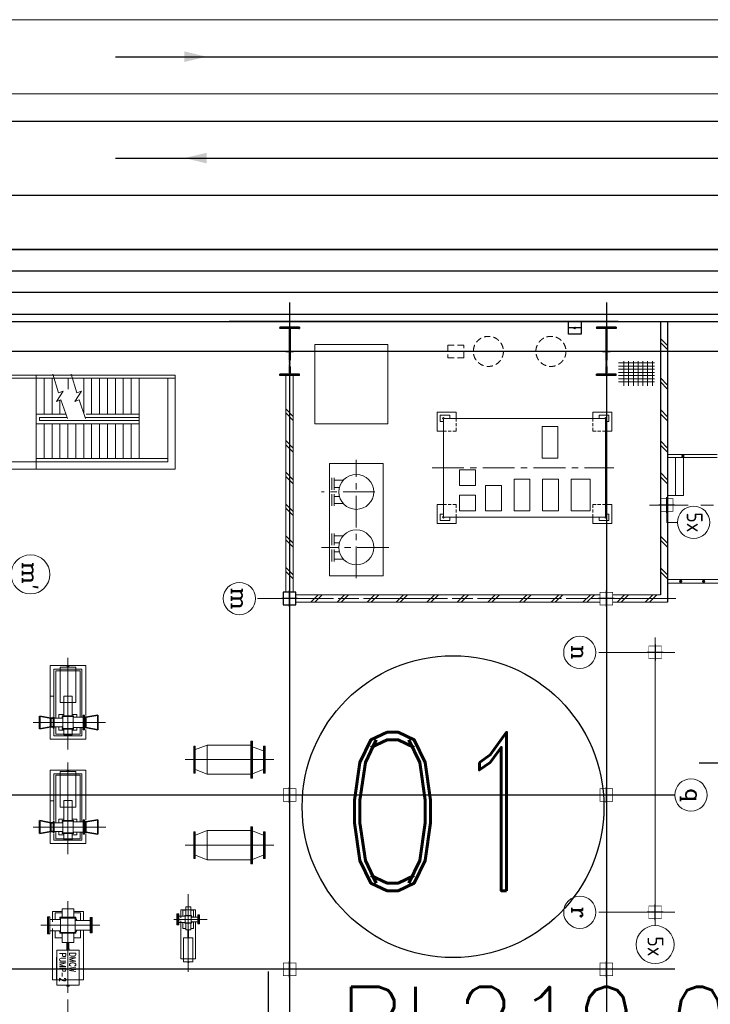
# Model space of a CAD drawing. Extents: x -11758 to 4934791, y -233543 to 1826789.
# Tile 126 of 256: x 2096563 to 2118366, y 3031 to 34103. Entities that reach past the tile are written whole.
import ezdxf
from ezdxf.enums import TextEntityAlignment as Align

# ---------------------------------------------------------------- set-up
doc = ezdxf.new("R2010")
doc.units = 0
doc.header["$LTSCALE"] = 800
doc.header["$MEASUREMENT"] = 0
for name, pattern in [('CENTER', [2, 1.25, -0.25, 0.25, -0.25]), ('CENTER2', [1.125, 0.75, -0.125, 0.125, -0.125]), ('GTDASH', [12, 8, -4]), ('GTDOT', [6, 1.6, -4.4]), ('HIDDEN', [0.375, 0.25, -0.125]), ('HIDDEN2', [0.1875, 0.125, -0.0625])]:
    doc.linetypes.add(name, pattern=pattern)
doc.layers.get('0').update_dxf_attribs({"linetype": 'CONTINUOUS'})
for name, color, linetype in [('0-7-COL', 2, 'CENTER'), ('Aux_col', 7, 'CONTINUOUS'), ('BHEL', 4, 'CONTINUOUS'), ('COL', 1, 'CENTER'), ('EQP0', 1, 'CONTINUOUS'), ('FORMAT', 7, 'CONTINUOUS'), ('GRID', 8, 'CENTER'), ('GT_1', 7, 'CONTINUOUS'), ('GT_5', 4, 'CONTINUOUS'), ('GT_8', 7, 'CONTINUOUS'), ('HATCH', 9, 'CONTINUOUS'), ('KEY PLAN', 251, 'CONTINUOUS'), ('LOGO', 7, 'CONTINUOUS'), ('MECH_EQ', 251, 'HIDDEN'), ('PIPINSU', 6, 'CONTINUOUS'), ('STR', 2, 'CONTINUOUS'), ('WALL', 6, 'CONTINUOUS')]:
    doc.layers.add(name, color=color, linetype=linetype)
for name, color, linetype, lineweight in [('DIM', 4, 'CONTINUOUS', 15), ('EQPT', 8, 'CONTINUOUS', 5), ('TEXT', 3, 'CONTINUOUS', 15)]:
    doc.layers.add(name, color=color, linetype=linetype, lineweight=lineweight)
doc.styles.add('ROMANC', font='romanc')
doc.styles.add('ROMAND', font='romand')
doc.styles.add('ROMANS', font='ISO9.shx', dxfattribs={"width": 0.8})
doc.styles.add('RS', font='romans.shx')
doc.styles.add('S3', font='ROMANS1.SHX', dxfattribs={"width": 0.8})

# ---------------------------------------------------------------- blocks, each defined once
blk = doc.blocks.new('A$C3C7577A7')
at = {"layer": 'Aux_col'}
for p, q in [((52000, 19750), (52000, 19250)), ((62000, 19750), (62000, 19250)), ((51750, 19500), (52250, 19500)), ((61750, 19500), (62250, 19500)), ((50460, 17950), (50460, 17450)), ((50210, 17700), (50710, 17700)), ((51750, 14000), (52250, 14000)), ((52000, 14250), (52000, 13750)), ((61750, 14000), (62250, 14000)), ((62000, 14250), (62000, 13750)), ((50460, 9250), (50460, 9750)), ((50210, 9500), (50710, 9500)), ((51750, 7800), (52250, 7800)), ((52000, 8050), (52000, 7550)), ((61750, 7800), (62250, 7800)), ((62200, 8000), (61800, 8000)), ((61800, 8000), (61800, 7600)), ((62000, 8050), (62000, 7550)), ((62200, 7600), (62200, 8000)), ((61800, 7600), (62200, 7600)), ((50095, 5100), (50095, 4600)), ((49845, 4850), (50345, 4850))]:
    blk.add_line(p, q, dxfattribs=at)
at = {"layer": 'Aux_col', "const_width": 20, "flags": 128}
for points in [[(51800, 19300), (52200, 19300), (52200, 19700), (51800, 19700)], [(61800, 19300), (62200, 19300), (62200, 19700), (61800, 19700)], [(50260, 17500), (50660, 17500), (50660, 17900), (50260, 17900)], [(51800, 13800), (52200, 13800), (52200, 14200), (51800, 14200)], [(61800, 13800), (62200, 13800), (62200, 14200), (61800, 14200)], [(50260, 9700), (50660, 9700), (50660, 9300), (50260, 9300)], [(51800, 7600), (52200, 7600), (52200, 8000), (51800, 8000)], [(49895, 4650), (50295, 4650), (50295, 5050), (49895, 5050)]]:
    blk.add_lwpolyline(points, close=True, dxfattribs=at)
blk = doc.blocks.new('HA')
for p, q in [((-3.05, -2.5), (-0.55, 0)), ((-1.63, -2.5), (0.87, 0))]:
    blk.add_line(p, q)
blk = doc.blocks.new('A$C3F7F1FA0')
at = {"linetype": 'Continuous'}
for p, q in [((0, 657), (1139, 657)), ((72, 776), (72, 0)), ((222, 776), (222, 0)), ((372, 776), (372, 0)), ((522, 776), (522, 0)), ((672, 776), (672, 0)), ((822, 776), (822, 0)), ((972, 776), (972, 0)), ((0, 557), (1139, 557)), ((0, 457), (1139, 457)), ((0, 357), (1139, 357)), ((0, 257), (1139, 257)), ((0, 157), (1139, 157)), ((0, 57), (1139, 57))]:
    blk.add_line(p, q, dxfattribs=at)
blk = doc.blocks.new('A$C41E52089')
at = {"layer": 'COL'}
h = blk.add_hatch(dxfattribs=at)
h.set_pattern_fill('ANSI31', color=256, scale=100, style=0)
h.paths.add_polyline_path([(310, -720), (0, -720), (0, -760), (310, -760)])
h.paths.add_polyline_path([(0, -720), (-310, -720), (-310, -760), (0, -760)])
h.paths.add_polyline_path([(0, 0), (-13, 0), (-13, -720), (0, -720)])
h.paths.add_polyline_path([(0, 720), (-13, 720), (-13, 0), (0, 0)])
h.paths.add_polyline_path([(12, 0), (0, 0), (0, -720), (12, -720)])
h.paths.add_polyline_path([(12, 720), (0, 720), (0, 0), (12, 0)])
h.paths.add_polyline_path([(310, 760), (0, 760), (0, 720), (12, 720), (310, 720)])
h.paths.add_polyline_path([(0, 760), (-310, 760), (-310, 720), (0, 720)])
for p, q in [((-310, 760), (310, 760)), ((-310, 760), (-310, 720)), ((-310, 720), (310, 720)), ((-13, -720), (-13, 720)), ((12, -720), (12, 720)), ((310, 760), (310, 720)), ((-310, -720), (310, -720)), ((-310, -760), (-310, -720)), ((-310, -760), (310, -760)), ((310, -760), (310, -720))]:
    blk.add_line(p, q, dxfattribs=at)
at = {"layer": 'COL', "color": 2}
for p, q in [((0, -800), (0, 800)), ((123, 0), (-123, 0))]:
    blk.add_line(p, q, dxfattribs=at)
blk = doc.blocks.new('A$C7AD0325D')
at = {"layer": 'EQPT'}
for p, q in [((12740, 3210), (12340, 3055)), ((12740, 3210), (14140, 3210)), ((14140, 3210), (14540, 3055)), ((14140, 3210), (14140, 2290)), ((12340, 2486), (12340, 3014)), ((14540, 2486), (14540, 3014)), ((14540, 2486), (14540, 3014)), ((12340, 2445), (12740, 2290)), ((12740, 2290), (14140, 2290)), ((14540, 2445), (14140, 2290)), ((12740, 510), (12340, 355)), ((12340, -214), (12340, 314)), ((12740, 510), (14140, 510)), ((14140, 510), (14540, 355)), ((14140, 510), (14140, -410)), ((14540, -214), (14540, 314)), ((14540, -214), (14540, 314)), ((12340, -213), (12740, -368)), ((14540, -255), (14140, -410)), ((12740, -410), (14140, -410))]:
    blk.add_line(p, q, dxfattribs=at)
at = {"layer": 'EQPT', "color": 6, "lineweight": 35}
for p, q in [((17597, 1948), (17597, 2405)), ((17599, 1948), (17599, 2405)), ((17599, 2405), (17980, 2339)), ((17980, 2015), (17980, 2339)), ((17980, 2339), (18020, 2339)), ((19076, 2313), (19011, 2313)), ((19076, 2313), (19432, 2380)), ((19076, 2040), (19076, 2313)), ((19432, 1974), (19432, 2380)), ((19434, 1974), (19434, 2380)), ((17599, 1948), (17980, 2015)), ((17980, 2015), (18020, 2015)), ((19076, 2040), (19011, 2040)), ((19076, 2040), (19432, 1974)), ((17597, -895), (17597, -1352)), ((17599, -895), (17980, -961)), ((17599, -895), (17599, -1352)), ((19076, -987), (19432, -920)), ((19432, -1326), (19432, -920)), ((19434, -1326), (19434, -920)), ((17980, -1285), (17980, -961)), ((17980, -961), (18020, -961)), ((19076, -987), (19011, -987)), ((19076, -1260), (19076, -987)), ((17599, -1352), (17980, -1285)), ((17980, -1285), (18020, -1285)), ((19076, -1260), (19011, -1260)), ((19076, -1260), (19432, -1326))]:
    blk.add_line(p, q, dxfattribs=at)
at = {"layer": 'EQPT'}
for points in [[(12340, 3175), (12340, 2325), (12318, 2325), (12318, 3175)], [(12362, 3175), (12362, 2325), (12340, 2325), (12340, 3175)], [(12740, 3334), (12740, 2166), (12710, 2166), (12710, 3334)], [(12770, 3334), (12770, 2166), (12740, 2166), (12740, 3334)], [(14518, 3175), (14518, 2325), (14540, 2325), (14540, 3175)], [(14540, 3175), (14540, 2325), (14562, 2325), (14562, 3175)], [(12740, 634), (12740, -534), (12710, -534), (12710, 634)], [(12770, 634), (12770, -534), (12740, -534), (12740, 634)], [(12340, 475), (12340, -375), (12318, -375), (12318, 475)], [(12362, 475), (12362, -375), (12340, -375), (12340, 475)], [(14540, 475), (14540, -375), (14562, -375), (14562, 475)]]:
    blk.add_lwpolyline(points, close=True, dxfattribs=at)
for points in [[(17978, 2384), (17978, 2702), (19103, 2702), (19103, 382), (17978, 382), (17978, 1959)], [(14540, 475), (14518, 475), (14518, -375), (14540, -375)], [(17978, -900), (17978, -598), (19103, -598), (19103, -2918), (17978, -2918), (17978, -1346)]]:
    blk.add_lwpolyline(points, dxfattribs=at)
at = {"layer": 'EQPT', "flags": 128}
for points in [[(18981, 2383), (18981, 2595), (18101, 2595), (18101, 2339)], [(18411, 2545), (18156, 2545), (18156, 2339)], [(18671, 2384), (18671, 2572), (18411, 2572), (18411, 2384)], [(18671, 2545), (18411, 2545)], [(18926, 2313), (18926, 2545), (18671, 2545)], [(18040, 2405), (18020, 2405), (18020, 1948), (18040, 1948), (18040, 2405)], [(18040, 2405), (18060, 2405), (18060, 1948), (18040, 1948), (18040, 2405)], [(18040, 2177), (18040, 2339)], [(18040, 2177), (18040, 2339)], [(18040, 2015), (18040, 2177)], [(18379, 2339), (18060, 2339)], [(18411, 2425), (18257, 2425), (18257, 2339)], [(18356, 2339), (18366, 2352), (18379, 2362)], [(18720, 2364), (18720, 2384), (18363, 2384), (18363, 2364), (18720, 2364)], [(18379, 2364), (18379, 1990)], [(18407, 2384), (18411, 2387)], [(18825, 2313), (18825, 2425), (18671, 2425)], [(18671, 2387), (18676, 2384)], [(18704, 2364), (18704, 1990)], [(18704, 2362), (18729, 2313)], [(18704, 2313), (18970, 2313)], [(18990, 1999), (18970, 1999), (18970, 2355), (18990, 2355), (18990, 1999)], [(18990, 2177), (18990, 2355)], [(18990, 1999), (19011, 1999), (19011, 2355), (18990, 2355), (18990, 1999)], [(18990, 2177), (19107, 2177)], [(18990, 1999), (18990, 2177)], [(18379, 2015), (18060, 2015)], [(18101, 2015), (18101, 495), (18293, 495)], [(18156, 2015), (18156, 545), (18291, 545)], [(18257, 2015), (18257, 1929), (18411, 1929)], [(18379, 1992), (18366, 2002), (18356, 2015)], [(18720, 1970), (18720, 1990), (18363, 1990), (18363, 1970), (18720, 1970)], [(18411, 1967), (18407, 1970)], [(18411, 1970), (18411, 1548)], [(18671, 1929), (18825, 1929), (18825, 2040)], [(18671, 1970), (18671, 1548)], [(18676, 1970), (18671, 1967)], [(18704, 2040), (18970, 2040)], [(18704, 1992), (18729, 2040)], [(18789, 495), (18981, 495), (18981, 1967)], [(18791, 545), (18926, 545), (18926, 2040)], [(18789, 430), (18789, 1548), (18293, 1548), (18293, 430), (18789, 430)], [(18417, 1345), (18411, 1345), (18411, 1548)], [(18671, 1548), (18671, 1345), (18418, 1345)], [(19104, 1350), (18981, 1350)], [(18291, 545), (18791, 545)], [(18293, 495), (18789, 495)], [(18566, 430), (18566, 405), (18516, 405), (18516, 430)], [(18040, -895), (18020, -895), (18020, -1352), (18040, -1352), (18040, -895)], [(18040, -895), (18060, -895), (18060, -1352), (18040, -1352), (18040, -895)], [(18981, -917), (18981, -705), (18101, -705), (18101, -961)], [(18411, -755), (18156, -755), (18156, -961)], [(18411, -875), (18257, -875), (18257, -961)], [(18720, -936), (18720, -916), (18363, -916), (18363, -936), (18720, -936)], [(18407, -916), (18411, -913)], [(18671, -916), (18671, -728), (18411, -728), (18411, -916)], [(18671, -755), (18411, -755)], [(18926, -987), (18926, -755), (18671, -755)], [(18825, -987), (18825, -875), (18671, -875)], [(18671, -913), (18676, -916)], [(18040, -1123), (18040, -961)], [(18040, -1123), (18040, -961)], [(18040, -1285), (18040, -1123)], [(18379, -961), (18060, -961)], [(18356, -961), (18366, -948), (18379, -938)], [(18379, -936), (18379, -1310)], [(18704, -936), (18704, -1310)], [(18704, -938), (18729, -987)], [(18704, -987), (18970, -987)], [(18990, -1301), (18970, -1301), (18970, -945), (18990, -945), (18990, -1301)], [(18990, -1123), (18990, -945)], [(18990, -1301), (19011, -1301), (19011, -945), (18990, -945), (18990, -1301)], [(18990, -1123), (18990, -945)], [(18990, -1123), (19107, -1123)], [(18990, -1301), (18990, -1123)], [(18379, -1285), (18060, -1285)], [(18101, -1285), (18101, -2805), (18293, -2805)], [(18156, -1285), (18156, -2755), (18291, -2755)], [(18257, -1285), (18257, -1371), (18411, -1371)], [(18379, -1308), (18366, -1298), (18356, -1285)], [(18720, -1330), (18720, -1310), (18363, -1310), (18363, -1330), (18720, -1330)], [(18411, -1333), (18407, -1330)], [(18411, -1330), (18411, -1752)], [(18671, -1371), (18825, -1371), (18825, -1260)], [(18671, -1330), (18671, -1752)], [(18676, -1330), (18671, -1333)], [(18704, -1260), (18970, -1260)], [(18704, -1308), (18729, -1260)], [(18789, -2805), (18981, -2805), (18981, -1333)], [(18791, -2755), (18926, -2755), (18926, -1260)], [(18789, -2870), (18789, -1752), (18293, -1752), (18293, -2870), (18789, -2870)], [(18417, -1955), (18411, -1955), (18411, -1752)], [(18671, -1752), (18671, -1955), (18418, -1955)], [(19104, -1950), (18981, -1950)], [(18291, -2755), (18791, -2755)], [(18293, -2805), (18789, -2805)], [(18566, -2870), (18566, -2895), (18516, -2895), (18516, -2870)]]:
    blk.add_lwpolyline(points, dxfattribs=at)

msp = doc.modelspace()

# ---------------------------------------------------------------- linework, layer by layer
at = {"color": 3}
for p, q in [((2116790, 24575.3), (2116790, 15950.3)), ((2117020, 24575.3), (2117020, 15720.3))]:
    msp.add_line(p, q, dxfattribs=at)
at = {"color": 3, "lineweight": 5}
for p, q in [((2104970, 22881.1), (2104970, 16035.3)), ((2105200, 22881.1), (2105200, 16035.3)), ((2114885, 15950.3), (2105285, 15950.3)), ((2116790, 15950.3), (2115285, 15950.3)), ((2114885, 15720.3), (2105285, 15720.3)), ((2117020, 15720.3), (2115285, 15720.3))]:
    msp.add_line(p, q, dxfattribs=at)
at = {"color": 2, "linetype": 'HIDDEN2', "lineweight": 5}
for p, q in [((2110340, 21520.3), (2110340, 21120.3)), ((2114660, 21520.3), (2114660, 21120.3)), ((2109940, 21120.3), (2110340, 21120.3)), ((2115060, 21120.3), (2114660, 21120.3)), ((2109940, 18800.3), (2110340, 18800.3)), ((2110340, 18400.3), (2110340, 18800.3)), ((2115060, 18800.3), (2114660, 18800.3)), ((2114660, 18400.3), (2114660, 18800.3))]:
    msp.add_line(p, q, dxfattribs=at)
at = {"color": 2, "linetype": 'CENTER', "lineweight": 5}
for p, q in [((2107190, 16479.6), (2107190, 20211.2)), ((2109589.5, 19960.3), (2115322.4, 19960.3)), ((2107773.5, 19200.4), (2106089.9, 19200.4)), ((2108221.2, 17450.3), (2106089.9, 17450.3))]:
    msp.add_line(p, q, dxfattribs=at)
at = {"color": 7, "lineweight": 5}
for p, q in [((2106416.3, 19642.5), (2106416.3, 19267.5)), ((2106491.3, 19642.5), (2106491.3, 19267.5)), ((2106780.4, 19567.5), (2106491.3, 19567.5)), ((2106658.6, 19342.5), (2106491.3, 19342.5)), ((2106416.3, 18758.2), (2106416.3, 19133.2)), ((2106491.3, 18758.2), (2106491.3, 19133.2)), ((2106658.6, 19058.2), (2106491.3, 19058.2)), ((2106780.4, 18833.2), (2106491.3, 18833.2)), ((2106416.3, 17892.5), (2106416.3, 17517.5)), ((2106491.3, 17892.5), (2106491.3, 17517.5)), ((2106780.4, 17817.5), (2106491.3, 17817.5)), ((2106658.6, 17592.5), (2106491.3, 17592.5)), ((2106416.3, 17008.2), (2106416.3, 17383.2)), ((2106491.3, 17008.2), (2106491.3, 17383.2)), ((2106658.6, 17308.2), (2106491.3, 17308.2)), ((2106780.4, 17083.2), (2106491.3, 17083.2))]:
    msp.add_line(p, q, dxfattribs=at)
msp.add_line((2104408, 4064.2), (2104408, -3356.5))
for points in [[(2109973.8, 21120.3), (2109740, 21120.3), (2109740, 21720.3), (2110340, 21720.3), (2110340, 21520.3)], [(2115026.1, 21120.3), (2115260, 21120.3), (2115260, 21720.3), (2114660, 21720.3), (2114660, 21520.3)], [(2109973.8, 18800.3), (2109740, 18800.3), (2109740, 18200.3), (2110340, 18200.3), (2110340, 18400.3)], [(2115026.1, 18800.3), (2115260, 18800.3), (2115260, 18200.3), (2114660, 18200.3), (2114660, 18400.3)]]:
    msp.add_lwpolyline(points, dxfattribs=at)
at = {"color": 2, "lineweight": 5}
msp.add_lwpolyline([(2108040, 20100.4), (2106340, 20100.4), (2106340, 16550.3), (2108040, 16550.3)], close=True, dxfattribs=at)
at = {"color": 7, "lineweight": 5}
for centre in [(2107190, 19200.4), (2107190, 17450.3)]:
    msp.add_circle(centre, 550, dxfattribs=at)
at = {"lineweight": 25, "ltscale": 0.03}
msp.add_circle((2110244.1, 9267.2), 4763, dxfattribs=at)
at = {"layer": '0-7-COL', "linetype": 'CENTER2', "lineweight": 5, "ltscale": 1000}
for p, q in [((2098086.2, 11071.6), (2098086.2, 13960.7)), ((2099275.7, 11925.3), (2096983.6, 11925.3)), ((2098086.2, 7771.6), (2098086.2, 10660.7)), ((2104586.1, 10752.3), (2101788.4, 10752.3)), ((2099277.7, 8625.3), (2096985.6, 8625.3)), ((2104586.1, 8052.3), (2101788.4, 8052.3)), ((2098085, 3397.6), (2098085, 6286.7)), ((2101885, 4055.1), (2101885, 6511.3)), ((2102486.5, 5710.3), (2101431.6, 5710.3)), ((2099093.5, 5525.3), (2097231.3, 5525.3)), ((2098085, 297.6), (2098085, 3186.7))]:
    msp.add_line(p, q, dxfattribs=at)
at = {"layer": '0-7-COL', "color": 6, "linetype": 'Continuous', "lineweight": 5}
for centre, radius in [((2117839.4, 18239.7), 508.6), ((2116625, 4915.6), 600)]:
    msp.add_circle(centre, radius, dxfattribs=at)
at = {"layer": 'DIM', "lineweight": 5}
for centre, radius in [((2096904, 16598), 615.4), ((2103498.4, 15835.3), 508.6), ((2114245.4, 14135.3), 508.6), ((2117755.6, 9635.3), 508.6), ((2114245.4, 5935.3), 508.6)]:
    msp.add_circle(centre, radius, dxfattribs=at)
at = {"layer": 'EQP0'}
msp.add_lwpolyline([(2114285, 24175.3), (2113885, 24175.3), (2113885, 24575.3), (2114285, 24575.3)], close=True, dxfattribs=at)
at = {"layer": 'EQP0', "lineweight": 5}
for points in [[(2105885, 23850.3), (2108185, 23850.3), (2108185, 21350.3), (2105885, 21350.3)], [(2115060, 21520.3), (2109940, 21520.3), (2109940, 18400.3), (2115060, 18400.3)]]:
    msp.add_lwpolyline(points, close=True, dxfattribs=at)
at = {"layer": 'FORMAT', "lineweight": 5, "flags": 128}
for points in [[(2098068.3, 21512.9), (2097864.2, 22103.1), (2097724.8, 22053.6), (2097935, 22375.9), (2097793.7, 22332.5), (2097612.7, 22921.2)], [(2098643.4, 21512.9), (2098439.3, 22103.1), (2098299.9, 22053.6), (2098510.1, 22375.9), (2098368.8, 22332.5), (2098187.8, 22921.2)]]:
    msp.add_lwpolyline(points, dxfattribs=at)
at = {"layer": 'GRID', "linetype": 'CENTER', "ltscale": 5000}
for p, q in [((2105084.8, 25178.7), (2105084.8, -14821)), ((2115085, 25178.7), (2115085, -14821)), ((2168111.3, 23635.3), (2072684.5, 23635.3)), ((2117247, 9635.3), (2073808.4, 9635.3)), ((2117247, 4135.3), (2073808.4, 4135.3))]:
    msp.add_line(p, q, dxfattribs=at)
at = {"layer": 'GRID'}
msp.add_line((2114285, 24375.3), (2113885, 24375.3), dxfattribs=at)
at = {"layer": 'GRID', "linetype": 'CENTER2', "lineweight": 5, "ltscale": 4}
for p, q in [((2135668.2, 18785.3), (2116442.4, 18785.3)), ((2116990, 18535.3), (2116990, 18239.7)), ((2117330.8, 18239.7), (2116990, 18239.7)), ((2117272.9, 15835.3), (2104007.1, 15835.3)), ((2117020, 15835.3), (2104094.4, 15835.3)), ((2117247, 14135.3), (2114754, 14135.3)), ((2117247, 5935.3), (2114754, 5935.3)), ((2117039.4, 5935.3), (2116995.3, 5935.3))]:
    msp.add_line(p, q, dxfattribs=at)
at = {"layer": 'GRID', "linetype": 'CENTER', "lineweight": 5, "ltscale": 2500}
msp.add_line((2116625, 14603.5), (2116625, 5515.6), dxfattribs=at)
at = {"layer": 'GRID', "linetype": 'CENTER', "ltscale": 2500}
msp.add_line((2167924.4, 10635.3), (2118014.2, 10635.3), dxfattribs=at)
at = {"layer": 'GT_1', "linetype": 'GTDOT', "lineweight": 5, "flags": 128}
for points in [[(2101961.6, 6012.8), (2101808.3, 6012.8)], [(2097595, 5703.3), (2097595, 5631.7)], [(2101655, 5805.9), (2101655, 5754.6)], [(2101655, 5666.1), (2101655, 5614.8)], [(2097595, 5419), (2097595, 5347.3)], [(2101738.7, 4462.8), (2102031.3, 4462.8)], [(2097733.3, 3805.3), (2098436.7, 3805.3)]]:
    msp.add_lwpolyline(points, dxfattribs=at)
at = {"layer": 'GT_5', "linetype": 'GTDASH', "lineweight": 5, "flags": 128}
for points in [[(2097440, 5792), (2097475, 5792), (2097475, 5258.6), (2097440, 5258.6), (2097440, 5792)], [(2097475, 5792), (2097510, 5792), (2097510, 5258.6), (2097475, 5258.6), (2097475, 5792)], [(2097854.6, 5703.3), (2097510, 5703.3)], [(2098315.3, 5677.8), (2098783, 5677.8)], [(2098783, 5283.8), (2098815, 5283.8), (2098815, 5766.8), (2098783, 5766.8), (2098783, 5283.8)], [(2098815, 5283.8), (2098847, 5283.8), (2098847, 5766.8), (2098815, 5766.8), (2098815, 5283.8)], [(2101555, 5881.8), (2101526, 5881.8), (2101526, 5538.9), (2101555, 5538.9), (2101555, 5881.8)], [(2101584, 5881.8), (2101555, 5881.8), (2101555, 5538.9), (2101584, 5538.9), (2101584, 5881.8)], [(2101789.1, 5810.3), (2101584, 5810.3)], [(2101789.1, 5610.3), (2101584, 5610.3)], [(2101980.8, 5785.3), (2102190, 5785.3)], [(2101980.8, 5635.3), (2102190, 5635.3)], [(2102215, 5570.6), (2102190, 5570.6), (2102190, 5850), (2102215, 5850), (2102215, 5570.6)], [(2102240, 5570.6), (2102215, 5570.6), (2102215, 5850), (2102240, 5850), (2102240, 5570.6)], [(2097854.6, 5347.3), (2097510, 5347.3)], [(2098315.3, 5372.8), (2098783, 5372.8)]]:
    msp.add_lwpolyline(points, dxfattribs=at)
at = {"layer": 'GT_8', "lineweight": 5, "flags": 128}
for points in [[(2097900.7, 5955.3), (2097595, 5955.3), (2097595, 5703.3)], [(2097900.7, 5917.2), (2097682.4, 5917.2), (2097682.4, 5703.3)], [(2097900.7, 5777.3), (2097900.7, 6046.3), (2098269.3, 6046.3), (2098269.3, 5777.3)], [(2098575, 5677.8), (2098575, 5955.3), (2098269.3, 5955.3)], [(2098487.6, 5677.8), (2098487.6, 5917.2), (2098269.3, 5917.2)], [(2101808.3, 6012.8), (2101655, 6012.8), (2101655, 5810.3)], [(2101808.3, 5996.9), (2101717.5, 5996.9), (2101717.5, 5810.3)], [(2101808.3, 5832.2), (2101808.3, 6110.3), (2101961.6, 6110.3), (2101961.6, 5832.2)], [(2102115, 5785.3), (2102115, 6012.8), (2101961.6, 6012.8)], [(2102052.5, 5785.3), (2102052.5, 5996.9), (2101961.6, 5996.9)], [(2097813.4, 5703.3), (2097836.2, 5733), (2097857.2, 5749)], [(2098338.3, 5749), (2098338.3, 5777.3), (2097831.5, 5777.3), (2097831.5, 5749), (2098338.3, 5749)], [(2097854.6, 5749), (2097854.6, 5301.5)], [(2097894, 5818.4), (2097900.7, 5823.5)], [(2098269.3, 5823.5), (2098275.8, 5818.4)], [(2098315.3, 5749), (2098315.3, 5301.5)], [(2098315.3, 5747), (2098333.6, 5733), (2098376, 5677.8)], [(2101655, 5614.8), (2101655, 4462.8), (2101738.7, 4462.8)], [(2101808.3, 5423.7), (2101717.5, 5423.7), (2101717.5, 5610.3)], [(2101789.1, 5601), (2101781.5, 5606.8), (2101775.4, 5614.8)], [(2101778.4, 5809.8), (2101781.5, 5813.8), (2101789.1, 5819.6)], [(2101990.4, 5820.4), (2101990.4, 5832.2), (2101779.5, 5832.2), (2101779.5, 5820.4), (2101990.4, 5820.4)], [(2101990.4, 5588.4), (2101990.4, 5600.2), (2101779.5, 5600.2), (2101779.5, 5588.4), (2101990.4, 5588.4)], [(2101789.1, 5820.4), (2101789.1, 5600.2)], [(2101805.5, 5832.2), (2101808.3, 5834.4)], [(2101961.6, 5834.4), (2101964.4, 5832.2)], [(2102052.5, 5635.3), (2102052.5, 5423.7), (2101961.6, 5423.7)], [(2101980.8, 5820.4), (2101980.8, 5600.2)], [(2101980.8, 5819.6), (2101988.4, 5813.8), (2102010.3, 5785.3)], [(2102010.3, 5635.3), (2101988.4, 5606.8), (2101980.8, 5601)], [(2102031.3, 4462.8), (2102115, 4462.8), (2102115, 5635.3)], [(2097595, 5347.3), (2097595, 3805.3), (2097733.3, 3805.3)], [(2097900.7, 5133.5), (2097682.4, 5133.5), (2097682.4, 5347.3)], [(2097854.6, 5299.8), (2097836.2, 5313.8), (2097810.6, 5347.3)], [(2098338.3, 5273.2), (2098338.3, 5301.5), (2097831.5, 5301.5), (2097831.5, 5273.2), (2098338.3, 5273.2)], [(2098487.6, 5372.8), (2098487.6, 5133.5), (2098269.3, 5133.5)], [(2098376, 5372.8), (2098333.6, 5317.5), (2098315.3, 5303.5)], [(2098436.7, 3805.3), (2098575, 3805.3), (2098575, 5372.8)], [(2101808.3, 5586.3), (2101805.5, 5588.4)], [(2101961.6, 5586.3), (2101961.6, 5380.1), (2101808.3, 5380.1), (2101808.3, 5586.3)], [(2101896.8, 5380.1), (2101896.8, 5192.3), (2101873.2, 5192.3), (2101873.2, 5380.1)], [(2101964.4, 5588.4), (2101961.6, 5586.3)], [(2097900.7, 5227.2), (2097894, 5232.2)], [(2098269.3, 5273.2), (2098269.3, 4981.1), (2097900.7, 4981.1), (2097900.7, 5273.2)], [(2098113.3, 4981.1), (2098113.3, 4856.3), (2098056.6, 4856.3), (2098056.6, 4981.1)], [(2098275.8, 5232.2), (2098269.3, 5227.2)], [(2101738.7, 5124.9), (2101736.8, 5124.9), (2101737.5, 4992.3), (2101738.7, 4992.3)], [(2102031.3, 4366.5), (2102031.6, 5124.9), (2101738.7, 5124.9), (2101738.7, 4366.5), (2102031.3, 4366.5)], [(2101870.2, 5124.9), (2101870.2, 5139.7), (2101899.7, 5139.7), (2101899.7, 5124.9)], [(2101896.8, 5139.7), (2101896.8, 5184.8), (2101873.2, 5184.8), (2101873.2, 5139.7)], [(2102031.3, 4992.3), (2102032.4, 4992.3), (2102031.6, 5124.9), (2102031.6, 5124.9)], [(2098436.7, 3639.8), (2098436.7, 4743.5), (2097733.3, 4743.5), (2097733.3, 3639.8), (2098436.7, 3639.8)], [(2098049.5, 4743.5), (2098049.5, 4778.9), (2098120.4, 4778.9), (2098120.4, 4743.5)], [(2098113.3, 4778.9), (2098113.3, 4849.3), (2098056.6, 4849.3), (2098056.6, 4778.9)], [(2097733.3, 4515.3), (2097730.6, 4515.3), (2097730.6, 3799.3), (2097733.3, 3799.3)], [(2098436.7, 3799.3), (2098439.4, 3799.3), (2098439.4, 4515.3), (2098436.7, 4515.3)], [(2101899.7, 4366.5), (2101899.7, 4351.8), (2101870.2, 4351.8), (2101870.2, 4366.5)], [(2098120.4, 3639.8), (2098120.4, 3604.3), (2098049.5, 3604.3), (2098049.5, 3639.8)]]:
    msp.add_lwpolyline(points, dxfattribs=at)
at = {"layer": 'HATCH', "lineweight": 5, "const_width": 50}
for points in [[(2117501.6, 20360.3, 1), (2117501.6, 20310.3, 1)], [(2117432.6, 16403.3, 1), (2117432.6, 16353.3, 1)], [(2118156, 16403.3, 1), (2118156, 16353.3, 1)]]:
    msp.add_lwpolyline(points, format="xyb", close=True, dxfattribs=at)
at = {"layer": 'KEY PLAN', "linetype": 'Continuous', "lineweight": 9, "ltscale": 2500}
for p, q in [((2035632.5, 34102.8), (2135150.1, 34102.8)), ((2035632.5, 31767.8), (2128105.5, 31767.8))]:
    msp.add_line(p, q, dxfattribs=at)
at = {"layer": 'KEY PLAN', "lineweight": -3, "ltscale": 2000}
for p, q in [((2099585.6, 32935.3), (2135150.1, 32935.3)), ((2099585.6, 29735.3), (2139373.9, 29735.3))]:
    msp.add_line(p, q, dxfattribs=at)
at = {"layer": 'KEY PLAN', "linetype": 'Continuous'}
for p, q in [((2035632.5, 30902.8), (2123985, 30902.8)), ((2035632.5, 28567.8), (2121570.5, 28567.8))]:
    msp.add_line(p, q, dxfattribs=at)
at = {"layer": 'KEY PLAN', "const_width": 50}
for points in [[(2085340.8, 26849.7), (2145839.2, 26849.7), (2145839.2, 28867.7)], [(2086690.8, 25499.7), (2147189.2, 25499.7), (2147189.2, 28867.7)]]:
    msp.add_lwpolyline(points, dxfattribs=at)
at = {"layer": 'KEY PLAN', "linetype": 'CENTER2', "ltscale": 5000}
msp.add_lwpolyline([(2086015.8, 26174.7), (2146514.2, 26174.7), (2146514.2, 28867.7)], dxfattribs=at)
at = {"layer": 'KEY PLAN', "linetype": 'Continuous', "lineweight": 9, "ltscale": 2500}
msp.add_solid([(2101761.6, 32768.6), (2101761.6, 33102.1), (2102461.9, 32935.3)], dxfattribs=at)
at = {"layer": 'KEY PLAN', "linetype": 'Continuous'}
msp.add_solid([(2102461.9, 29568.6), (2102461.9, 29902.1), (2101761.6, 29735.3)], dxfattribs=at)
at = {"layer": 'LOGO', "lineweight": 5}
for points in [[(2109940, 21420.3), (2109840, 21420.3), (2109840, 21620.3), (2110140, 21620.3), (2110140, 21520.3)], [(2115060, 21420.3), (2115160, 21420.3), (2115160, 21620.3), (2114860, 21620.3), (2114860, 21520.3)], [(2109940, 18500.3), (2109840, 18500.3), (2109840, 18300.3), (2110140, 18300.3), (2110140, 18400.3)], [(2115060, 18500.3), (2115160, 18500.3), (2115160, 18300.3), (2114860, 18300.3), (2114860, 18400.3)]]:
    msp.add_lwpolyline(points, dxfattribs=at)
at = {"layer": 'LOGO', "color": 6, "lineweight": 5}
for points in [[(2113554.7, 21262.9), (2113054.7, 21262.9), (2113054.7, 20263), (2113554.7, 20263)], [(2110949.2, 19900.3), (2110449.2, 19900.3), (2110449.2, 19400.3), (2110949.2, 19400.3)], [(2112669.3, 19600.3), (2112169.2, 19600.3), (2112169.2, 18600.3), (2112669.3, 18600.3)], [(2113569.3, 19600.3), (2113069.3, 19600.3), (2113069.3, 18600.3), (2113569.3, 18600.3)], [(2114569.3, 19600.3), (2113969.3, 19600.3), (2113969.3, 18600.3), (2114569.3, 18600.3)], [(2111769.2, 19400.3), (2111269.2, 19400.3), (2111269.2, 18600.3), (2111769.2, 18600.3)], [(2110949.2, 19100.3), (2110449.2, 19100.3), (2110449.2, 18600.3), (2110949.2, 18600.3)]]:
    msp.add_lwpolyline(points, close=True, dxfattribs=at)
at = {"layer": 'LOGO', "lineweight": 5}
for centre, start, end in [((2109940, 21520.3), 0, 270), ((2115060, 21520.3), 270, 180), ((2109940, 18400.3), 90, 0), ((2115060, 18400.3), 180, 90)]:
    msp.add_arc(centre, 25, start, end, dxfattribs=at)
at = {"layer": 'MECH_EQ', "linetype": 'HIDDEN', "lineweight": 5}
msp.add_lwpolyline([(2110585, 23835.3), (2110085, 23835.3), (2110085, 23435.3), (2110585, 23435.3)], close=True, dxfattribs=at)
for centre in [(2111360, 23635.3), (2113335, 23635.3)]:
    msp.add_circle(centre, 475, dxfattribs=at)
at = {"layer": 'PIPINSU'}
msp.add_circle((2114085, 24375.3), 25, dxfattribs=at)
at = {"layer": 'STR', "lineweight": 5}
for p, q in [((2097085, 22885.3, -370380.4), (2097085, 21650.3)), ((2097335, 22785.3), (2097335, 21650.3)), ((2097585, 22785.3), (2097585, 21650.3)), ((2098090, 22785.3), (2098090, 22442.6)), ((2098585, 22785.3), (2098585, 21681.9)), ((2098835, 22785.3), (2098835, 21650.3)), ((2099085, 22785.3), (2099085, 21650.3)), ((2099335, 22785.3), (2099335, 21650.3)), ((2099585, 22785.3), (2099585, 21650.3)), ((2099835, 22785.3), (2099835, 21650.3)), ((2100085, 22785.3), (2100085, 21650.3)), ((2100335, 22785.3, -370380.4), (2100335, 20250.3, -14056.2)), ((2097835, 22092.7), (2097835, 21650.3)), ((2097085, 21650.3), (2098020.8, 21650.3)), ((2097085, 21650.3), (2097085, 19920.3)), ((2097185, 21550.3), (2098055.3, 21550.3)), ((2097185, 21550.3), (2097185, 21450.3)), ((2097185, 21450.3), (2100335, 21450.3)), ((2098630.5, 21550.3), (2100335, 21550.3)), ((2098661.2, 21650.3), (2100335, 21650.3)), ((2097085, 21350.3), (2100335, 21350.3)), ((2097335, 21350.3), (2097335, 20250.3)), ((2097585, 21350.3), (2097585, 20250.3)), ((2097835, 21350.3), (2097835, 20250.3)), ((2098085, 21350.3), (2098085, 20250.3)), ((2098335, 21350.3), (2098335, 20250.3)), ((2098585, 21350.3), (2098585, 20250.3)), ((2098835, 21350.3), (2098835, 20250.3)), ((2099085, 21350.3), (2099085, 20250.3)), ((2099335, 21350.3), (2099335, 20250.3)), ((2099585, 21350.3), (2099585, 20250.3)), ((2099835, 21350.3), (2099835, 20250.3)), ((2100085, 21350.3), (2100085, 20250.3)), ((2117270, 20285.3), (2117270, 19085.3)), ((2117520, 20285.3), (2117520, 19085.3)), ((2117020, 19085.3), (2117520, 19085.3))]:
    msp.add_line(p, q, dxfattribs=at)
at = {"layer": 'WALL'}
for p, q in [((2093470, 24805.3), (2127054.1, 24805.3)), ((2093470, 24575.3), (2127054.1, 24575.3)), ((2115455, 24575.3), (2103175, 24575.3))]:
    msp.add_line(p, q, dxfattribs=at)
at = {"layer": 'WALL', "lineweight": 5}
for p, q in [((2101468.9, 22885.3, -370380.4), (2095300, 22885.3, -370380.4)), ((2101468.9, 22785.3, -370380.4), (2095300, 22785.3, 150806)), ((2101238.9, 20150.3, -370380.4), (2101238.9, 22785.3, -370380.4)), ((2101468.9, 19920.3), (2101468.9, 22885.3, -370380.4)), ((2101238.9, 20250.3, -370380.4), (2097085, 20250.3, -370380.4)), ((2117020, 20385.3), (2118585, 20385.3)), ((2117020, 20285.3), (2118585, 20288.4)), ((2101238.9, 20150.3, -370380.4), (2095200, 20150.3, 16517)), ((2101468.9, 19920.3), (2095200, 19920.3)), ((2118825, 16435.3), (2117020, 16435.3)), ((2118825, 16320.3), (2117020, 16320.3))]:
    msp.add_line(p, q, dxfattribs=at)

# ---------------------------------------------------------------- block references
at = {"color": 7, "lineweight": 5, "xscale": 90.00167904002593, "yscale": 90.00167904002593, "zscale": 90.00167904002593}
for p, rotation in [((2117020, 23771.7), 270), ((2117020, 22523.2), 270), ((2105200, 21533.9), 270), ((2117020, 21523.2), 270), ((2105200, 20533.8), 270), ((2117020, 20533.8), 270), ((2105200, 19533.8), 270), ((2117020, 19533.8), 270), ((2105200, 18533.8), 270), ((2105200, 17533.8), 270), ((2117020, 17533.8), 270), ((2105200, 16533.8), 270), ((2117020, 16533.8), 270), ((2105829.5, 15720.3), 180), ((2106659.5, 15720.3), 180), ((2107612.7, 15720.3), 180), ((2108521.8, 15720.3), 180), ((2109496.8, 15720.3), 180), ((2110449.9, 15720.3), 180), ((2111421.7, 15720.3), 180), ((2112421.8, 15720.3), 180), ((2113421.8, 15720.3), 180), ((2114421.8, 15720.3), 180), ((2115502, 15717.8), 180), ((2116392.6, 15720.3), 180)]:
    msp.add_blockref('HA', p, dxfattribs=dict(at, rotation=rotation))
at = {"rotation": 180}
msp.add_blockref('A$C3C7577A7', (2167085, 23635.3), dxfattribs=at)
at = {"lineweight": 5, "rotation": 180}
msp.add_blockref('A$C7AD0325D', (2116626.2, 10802.3), dxfattribs=at)
at = {"layer": 'COL', "rotation": 180}
for p in [(2105084.8, 23635.3), (2115085, 23635.3), (2115085, 23635.3)]:
    msp.add_blockref('A$C41E52089', p, dxfattribs=at)
at = {"layer": 'DIM', "lineweight": 5, "rotation": 180}
msp.add_blockref('A$C3F7F1FA0', (2116608.5, 23327.6), dxfattribs=at)

# ---------------------------------------------------------------- texts
at = {"lineweight": 25, "ltscale": 0.03, "style": 'ROMAND', "width": 0.8}
msp.add_text('01', height=5000, dxfattribs=at).set_placement((2106620.9, 6616.2))
at = {"layer": '0-7-COL', "color": 6, "linetype": 'Continuous', "lineweight": 5, "style": 'ROMANS'}
for p in [(2117873, 18239.7), (2116636.6, 4856.5)]:
    msp.add_text('5x', height=500, rotation=270, dxfattribs=at).set_placement(p, align=Align.MIDDLE)
at = {"layer": 'BHEL', "style": 'RS'}
msp.add_text('RL219.0', height=2250, dxfattribs=at).set_placement((2106645.8, 1331.4, 402.9))
at = {"layer": 'KEY PLAN', "linetype": 'Continuous', "lineweight": 9, "ltscale": 2500, "style": 'ROMANS', "width": 0.8}
msp.add_text('CW SUPPLY C.L. EL.(-)4.0M', height=950, dxfattribs=at).set_placement((2090716.4, 32917.8), align=Align.MIDDLE)
at = {"layer": 'KEY PLAN', "linetype": 'Continuous', "lineweight": 15, "style": 'ROMANS', "width": 0.8}
msp.add_text('CW RETURN C.L. EL.(-)4.0M', height=950, dxfattribs=at).set_placement((2090716.4, 29717.8), align=Align.MIDDLE)
at = {"layer": 'TEXT', "lineweight": 5, "style": 'ROMANC'}
for s, p in [("m'", (2096899.9, 16552)), ('m', (2103498.4, 15835.3)), ('n', (2114245.4, 14135.3)), ('q', (2117755.6, 9635.3)), ('r', (2114245.4, 5935.3))]:
    msp.add_text(s, height=500, rotation=270, dxfattribs=at).set_placement(p, align=Align.MIDDLE)
at = {"layer": 'TEXT', "lineweight": 5, "style": 'S3', "width": 0.8}
for s, p in [('DMCW', (2098136.4, 4359.5)), ('PUMP-2', (2097819.1, 4198.3))]:
    msp.add_text(s, height=200, rotation=270, dxfattribs=at).set_placement(p, align=Align.CENTER)

doc.saveas('drawing.dxf')
